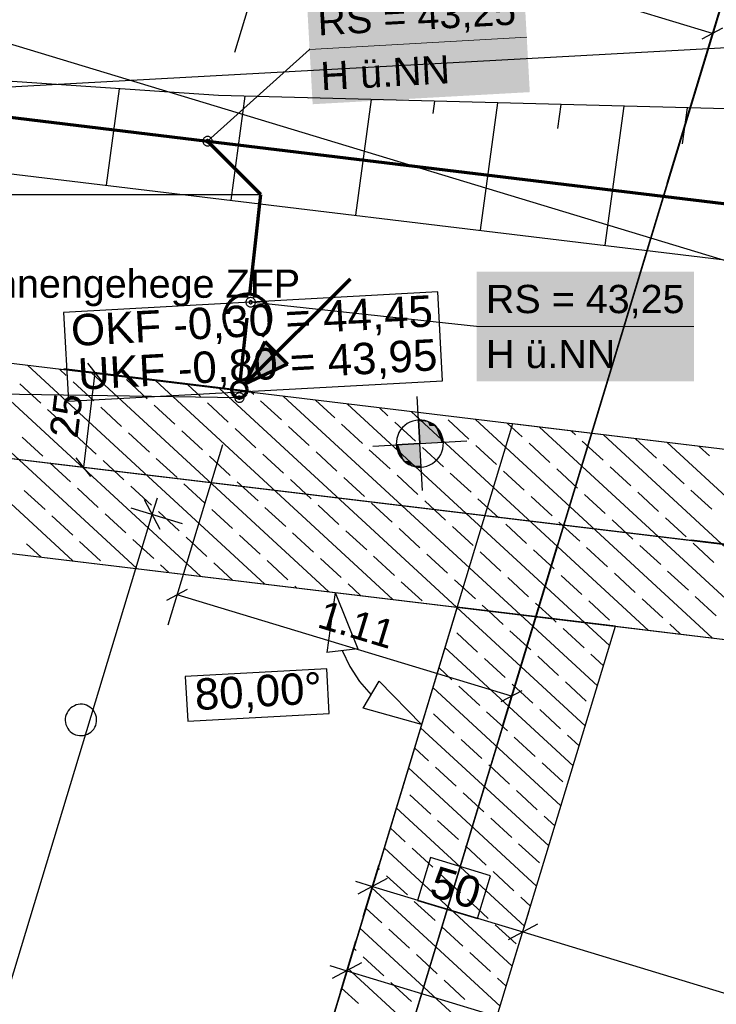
# Model space of a CAD drawing. Extents: x -779 to 790, y -208 to 633.
# Tile 157 of 232: x -9 to 36, y 355 to 418. Entities that reach past the tile are written whole.
import ezdxf
from ezdxf.lldxf.tags import DXFTag

# ---------------------------------------------------------------- set-up
doc = ezdxf.new("R2010")
doc.units = 0
doc.layers.get('0').update_dxf_attribs({"lineweight": 25})
for name, color, linetype, lineweight, true_color in [('01 Höhen im Gebäude - Basis', 7, 'Continuous', 25, 0x848484), ('01 Höhen im Gebäude - Basis-gefuellt', 7, 'Continuous', 35, 0xfefefe), ('01AFU Allgemein Bemaßung-A07F5V4RWF', 7, 'Continuous', 25, 0x848484), ('02 Raster Bemaßung', 7, 'Continuous', 25, 0x848484), ('02 Raster Gebäude-A07F5V4QWF', 7, 'Continuous', 25, 0x848484), ('20 Bodenplatte-A07F5V4PWF', 7, 'Continuous', 25, 0x848484), ('20 Fundament-A07F5V4OWF', 7, 'Continuous', 25, 0x848484), ('20 Magerbeton Bohrungen', 7, 'Continuous', 25, 0x848484), ('30 Baugrubenplanung', 7, 'Continuous', 25, 0x848484), ('S_Mass', 150, 'Continuous', 25, 0x007fff), ('S_Schmutzwasser_Grundleitung', 7, 'Continuous', 70, 0x7f5f00), ('X_Mass', 150, 'Continuous', 25, 0x007fff)]:
    doc.layers.add(name, color=color, linetype=linetype, lineweight=lineweight, true_color=true_color)
for name, color, linetype, lineweight in [('02 Raster Gebäude-A07F5V53WF', 7, 'Continuous', 13), ('X_Allgemein', 7, 'Continuous', 25), ('X_Text', 7, 'Continuous', 25)]:
    doc.layers.add(name, color=color, linetype=linetype, lineweight=lineweight)
doc.styles.get("Standard").update_dxf_attribs({"font": 'arial.ttf'})
tags = doc.linetypes.add('Raster-A07F5V4TWF', pattern=[0.2, 0.1, -0.05, 0, -0.05]).pattern_tags.tags
tags[10:11] = [DXFTag(74, 4), DXFTag(75, 0), DXFTag(340, '0'), DXFTag(46, 1.0), DXFTag(50, 0.0), DXFTag(44, 0.0), DXFTag(45, 0.0)]
tags[8:9] = [DXFTag(74, 4), DXFTag(75, 0), DXFTag(340, '0'), DXFTag(46, 1.0), DXFTag(50, 0.0), DXFTag(44, 0.0), DXFTag(45, 0.0)]
tags[6:7] = [DXFTag(74, 4), DXFTag(75, 0), DXFTag(340, '0'), DXFTag(46, 1.0), DXFTag(50, 0.0), DXFTag(44, 0.0), DXFTag(45, 0.0)]
tags[4:5] = [DXFTag(74, 4), DXFTag(75, 0), DXFTag(340, '0'), DXFTag(46, 1.0), DXFTag(50, 0.0), DXFTag(44, 0.0), DXFTag(45, 0.0)]
tags = doc.linetypes.add('Raster-A07F5V57WF', pattern=[0.2, 0.1, -0.05, 0, -0.05]).pattern_tags.tags
tags[10:11] = [DXFTag(74, 4), DXFTag(75, 0), DXFTag(340, '0'), DXFTag(46, 1.0), DXFTag(50, 0.0), DXFTag(44, 0.0), DXFTag(45, 0.0)]
tags[8:9] = [DXFTag(74, 4), DXFTag(75, 0), DXFTag(340, '0'), DXFTag(46, 1.0), DXFTag(50, 0.0), DXFTag(44, 0.0), DXFTag(45, 0.0)]
tags[6:7] = [DXFTag(74, 4), DXFTag(75, 0), DXFTag(340, '0'), DXFTag(46, 1.0), DXFTag(50, 0.0), DXFTag(44, 0.0), DXFTag(45, 0.0)]
tags[4:5] = [DXFTag(74, 4), DXFTag(75, 0), DXFTag(340, '0'), DXFTag(46, 1.0), DXFTag(50, 0.0), DXFTag(44, 0.0), DXFTag(45, 0.0)]
tags = doc.linetypes.add('Wipeout_Contour-A07F5V4SWF', pattern=[1, 0, -1]).pattern_tags.tags
tags[6:7] = [DXFTag(74, 4), DXFTag(75, 0), DXFTag(340, '0'), DXFTag(46, 1.0), DXFTag(50, 0.0), DXFTag(44, 0.0), DXFTag(45, 0.0)]
tags[4:5] = [DXFTag(74, 4), DXFTag(75, 0), DXFTag(340, '0'), DXFTag(46, 1.0), DXFTag(50, 0.0), DXFTag(44, 0.0), DXFTag(45, 0.0)]

# ---------------------------------------------------------------- blocks, each defined once
blk = doc.blocks.new('Referenz-A07F5V4VWF', base_point=(-401.415, -176.34))
at = {"color": 0, "linetype": 'ByBlock', "lineweight": -2, "ltscale": 12.5}
for p, q in [((4.093, 413.361), (-14.124, 414.581)), ((52.47, 412.094), (4.093, 413.361)), ((67.862, 387.011), (-75.343, 404.261)), ((-144.353, 400.484), (19.29, 380.774)), ((-144.353, 400.484), (134.01, 366.956)), ((17.413, 392.604), (16.833, 392.687)), ((16.833, 392.687), (16.915, 391.189)), ((17.916, 392.306), (17.413, 392.604)), ((22.826, 392.436), (-34.074, 204.444)), ((18.268, 391.838), (17.916, 392.306)), ((136.486, 378.746), (22.826, 392.436)), ((18.413, 391.271), (18.268, 391.838)), ((16.915, 391.189), (15.417, 391.107)), ((15.417, 391.107), (15.562, 390.54)), ((16.915, 391.189), (18.413, 391.271)), ((16.997, 389.691), (16.915, 391.189)), ((15.562, 390.54), (15.914, 390.072)), ((15.914, 390.072), (16.418, 389.774)), ((16.418, 389.774), (16.997, 389.691)), ((19.29, 380.774), (-34.074, 204.444)), ((19.29, 380.774), (-25.616, 232.683)), ((29.372, 379.559), (19.29, 380.774)), ((-24.018, 203.486), (29.372, 379.559))]:
    blk.add_line(p, q, dxfattribs=at)
at = {"layer": '01 Höhen im Gebäude - Basis', "color": 0, "linetype": 'Wipeout_Contour-A07F5V4SWF', "lineweight": -2, "ltscale": 1.625}
for p, q in [((18.055, 400.842), (-5.772, 399.539)), ((18.364, 395.193), (18.055, 400.842)), ((-5.772, 399.539), (-5.463, 393.889)), ((-5.463, 393.889), (18.364, 395.193))]:
    blk.add_line(p, q, dxfattribs=at)
at = {"layer": '01 Höhen im Gebäude - Basis', "color": 0, "lineweight": -2}
for p, q in [((17.079, 388.193), (16.751, 394.185)), ((16.285, 392.55), (16.113, 392.457)), ((16.468, 392.621), (16.285, 392.55)), ((16.659, 392.667), (16.468, 392.621)), ((16.854, 392.688), (16.659, 392.667)), ((17.05, 392.683), (16.854, 392.688)), ((17.244, 392.652), (17.05, 392.683)), ((17.433, 392.597), (17.244, 392.652)), ((17.612, 392.517), (17.433, 392.597)), ((15.689, 392.053), (15.587, 391.886)), ((15.812, 392.206), (15.689, 392.053)), ((15.954, 392.341), (15.812, 392.206)), ((16.113, 392.457), (15.954, 392.341)), ((17.779, 392.415), (17.612, 392.517)), ((17.932, 392.292), (17.779, 392.415)), ((18.067, 392.15), (17.932, 392.292)), ((18.183, 391.991), (18.067, 392.15)), ((18.277, 391.819), (18.183, 391.991)), ((13.919, 391.025), (19.911, 391.353)), ((15.421, 391.324), (15.416, 391.128)), ((15.451, 391.518), (15.421, 391.324)), ((15.507, 391.706), (15.451, 391.518)), ((15.587, 391.886), (15.507, 391.706)), ((18.347, 391.635), (18.277, 391.819)), ((18.393, 391.445), (18.347, 391.635)), ((18.414, 391.25), (18.393, 391.445)), ((15.416, 391.128), (15.437, 390.933)), ((15.437, 390.933), (15.483, 390.742)), ((15.483, 390.742), (15.553, 390.559)), ((18.244, 390.492), (18.323, 390.671)), ((18.323, 390.671), (18.379, 390.86)), ((18.379, 390.86), (18.409, 391.053)), ((18.409, 391.053), (18.414, 391.25)), ((15.553, 390.559), (15.647, 390.387)), ((15.647, 390.387), (15.763, 390.228)), ((15.763, 390.228), (15.898, 390.086)), ((15.898, 390.086), (16.051, 389.963)), ((17.717, 389.921), (17.876, 390.037)), ((17.876, 390.037), (18.018, 390.172)), ((18.018, 390.172), (18.141, 390.325)), ((18.141, 390.325), (18.244, 390.492)), ((16.051, 389.963), (16.218, 389.86)), ((16.218, 389.86), (16.398, 389.781)), ((16.398, 389.781), (16.586, 389.725)), ((16.586, 389.725), (16.78, 389.695)), ((16.78, 389.695), (16.976, 389.69)), ((16.976, 389.69), (17.171, 389.711)), ((17.171, 389.711), (17.362, 389.757)), ((17.362, 389.757), (17.545, 389.827)), ((17.545, 389.827), (17.717, 389.921))]:
    blk.add_line(p, q, dxfattribs=at)
at = {"layer": '01 Höhen im Gebäude - Basis-gefuellt', "color": 0}
for points in [[(16.854, 392.684), (16.833, 392.684), (16.833, 392.687)], [(16.915, 391.189), (16.854, 392.684), (16.833, 392.684)], [(17.469, 391.219), (16.914, 391.219), (16.854, 392.684)], [(17.413, 392.604), (16.888, 392.604), (16.854, 392.684)], [(17.469, 391.219), (17.413, 392.604), (16.888, 392.604)], [(17.959, 391.246), (17.468, 391.246), (17.413, 392.604)], [(17.916, 392.306), (17.533, 392.306), (17.413, 392.604)], [(17.959, 391.246), (17.916, 392.306), (17.533, 392.306)], [(18.291, 391.264), (17.959, 391.264), (17.916, 392.306)], [(18.268, 391.838), (18.085, 391.838), (17.916, 392.306)], [(18.291, 391.264), (18.268, 391.838), (18.085, 391.838)], [(18.413, 391.271), (18.291, 391.271), (18.268, 391.838)], [(15.54, 391.107), (15.417, 391.107), (15.539, 391.114)], [(15.562, 390.54), (15.54, 391.107), (15.417, 391.107)], [(15.872, 391.114), (15.539, 391.114), (15.871, 391.132)], [(15.745, 390.54), (15.562, 390.54), (15.539, 391.114)], [(15.914, 390.072), (15.872, 391.114), (15.539, 391.114)], [(16.363, 391.132), (15.871, 391.132), (16.361, 391.159)], [(16.298, 390.072), (15.914, 390.072), (15.871, 391.132)], [(16.418, 389.774), (16.363, 391.132), (15.871, 391.132)], [(16.916, 391.159), (16.361, 391.159), (16.915, 391.189)], [(16.942, 389.774), (16.418, 389.774), (16.361, 391.159)], [(16.976, 389.694), (16.916, 391.159), (16.361, 391.159)], [(16.915, 391.189), (17.469, 391.219), (16.914, 391.219)], [(16.997, 389.694), (16.976, 389.694), (16.915, 391.189)], [(17.469, 391.219), (17.959, 391.246), (17.468, 391.246)], [(17.959, 391.246), (18.291, 391.264), (17.959, 391.264)], [(18.291, 391.264), (18.413, 391.271), (18.291, 391.271)], [(15.914, 390.072), (15.745, 390.54), (15.562, 390.54)], [(16.418, 389.774), (16.298, 390.072), (15.914, 390.072)], [(16.976, 389.694), (16.942, 389.774), (16.418, 389.774)], [(16.997, 389.691), (16.997, 389.694), (16.976, 389.694)]]:
    blk.add_solid(points, dxfattribs=at)
at = {"layer": '01AFU Allgemein Bemaßung-A07F5V4RWF', "color": 0, "lineweight": -2}
for p, q in [((0.376, 385.725), (-0.625, 387.596)), ((-0.124, 386.661), (0.202, 387.737)), ((1.79, 386.08), (-1.47, 387.069)), ((-53.515, 210.588), (-0.124, 386.661)), ((13.316, 361.075), (14.305, 364.335)), ((12.82, 363.316), (13.897, 362.989)), ((14.832, 363.49), (12.961, 362.489)), ((13.897, 362.989), (23.468, 360.087)), ((22.887, 358.173), (23.876, 361.433)), ((24.403, 360.587), (22.532, 359.587)), ((23.468, 360.087), (78.064, 343.532)), ((11.859, 356.269), (12.847, 359.529)), ((13.203, 358.115), (11.332, 357.115)), ((11.19, 357.941), (12.267, 357.615)), ((12.267, 357.615), (193.19, 302.754))]:
    blk.add_line(p, q, dxfattribs=at)
at = {"layer": '01AFU Allgemein Bemaßung-A07F5V4RWF', "color": 0, "linetype": 'Wipeout_Contour-A07F5V4SWF', "lineweight": -2, "ltscale": 1.625}
for p, q in [((17.595, 364.824), (16.766, 362.09)), ((21.411, 363.667), (17.595, 364.824)), ((20.582, 360.933), (21.411, 363.667)), ((16.766, 362.09), (20.582, 360.933))]:
    blk.add_line(p, q, dxfattribs=at)
at = {"layer": '02 Raster Bemaßung', "color": 0, "lineweight": -2}
for p, q in [((11.528, 381.709), (10.986, 377.883)), ((11.528, 381.709), (12.971, 378.124)), ((12.971, 378.124), (10.986, 377.883)), ((11.979, 378.003), (12.452, 376.983)), ((12.452, 376.983), (13.067, 376.041)), ((13.067, 376.041), (13.811, 375.196)), ((13.3, 374.336), (14.321, 376.057)), ((17.021, 373.292), (14.321, 376.057)), ((17.021, 373.292), (13.3, 374.336))]:
    blk.add_line(p, q, dxfattribs=at)
at = {"layer": '02 Raster Bemaßung', "color": 0, "linetype": 'Wipeout_Contour-A07F5V4SWF', "lineweight": -2, "ltscale": 1.625}
for p, q in [((10.994, 376.848), (1.979, 376.355)), ((1.979, 376.355), (2.135, 373.502)), ((11.15, 373.995), (10.994, 376.848)), ((2.135, 373.502), (11.15, 373.995))]:
    blk.add_line(p, q, dxfattribs=at)
at = {"layer": '02 Raster Gebäude-A07F5V4QWF', "color": 0, "linetype": 'Raster-A07F5V4TWF', "lineweight": -2, "ltscale": 187.5}
for p, q in [((458.124, 274.957), (-306.446, 506.77)), ((-300.403, 425.325), (213.848, 363.383)), ((-23.255, 223.235), (37.443, 423.407)), ((55.232, 417.415), (-184.118, 404.318))]:
    blk.add_line(p, q, dxfattribs=at)
at = {"layer": '20 Bodenplatte-A07F5V4PWF', "color": 0, "lineweight": -2}
for p, q in [((22.826, 392.436), (-34.074, 204.444)), ((136.486, 378.746), (22.826, 392.436))]:
    blk.add_line(p, q, dxfattribs=at)
at = {"layer": '20 Fundament-A07F5V4OWF', "color": 0, "lineweight": -2}
for p, q in [((131.79, 379.311), (-75.343, 404.261)), ((-144.353, 400.484), (19.29, 380.774)), ((-5.19, 383.722), (-20.268, 397.627)), ((-1.117, 383.232), (-16.196, 397.136)), ((2.956, 382.741), (-12.123, 396.646)), ((7.029, 382.25), (-8.05, 396.155)), ((-5.604, 395.532), (-6.014, 395.91)), ((-3.84, 393.905), (-5.163, 395.126)), ((11.102, 381.76), (-3.977, 395.664)), ((-0.448, 394.043), (-1.772, 395.263)), ((15.174, 381.269), (0.096, 395.174)), ((-7.232, 393.768), (-8.555, 394.988)), ((2.944, 394.18), (2.132, 394.929)), ((19.247, 380.779), (4.168, 394.683)), ((6.335, 394.318), (6.205, 394.438)), ((8.1, 392.69), (6.777, 393.911)), ((23.32, 380.288), (8.241, 394.193)), ((11.492, 392.828), (10.278, 393.947)), ((-5.467, 392.141), (-6.79, 393.361)), ((-2.075, 392.278), (-3.399, 393.498)), ((1.317, 392.416), (-0.007, 393.636)), ((4.708, 392.553), (3.385, 393.773)), ((27.393, 379.798), (12.314, 393.702)), ((14.884, 392.965), (14.35, 393.457)), ((31.465, 379.307), (16.387, 393.212)), ((16.648, 391.338), (15.325, 392.558)), ((20.04, 391.475), (18.717, 392.696)), ((35.538, 378.817), (20.459, 392.721)), ((3.081, 390.788), (1.758, 392.009)), ((6.473, 390.926), (5.149, 392.146)), ((9.865, 391.063), (8.541, 392.284)), ((13.256, 391.201), (11.933, 392.421)), ((23.432, 391.613), (22.496, 392.476)), ((39.611, 378.326), (24.532, 392.231)), ((26.824, 391.75), (26.569, 391.985)), ((-7.094, 390.376), (-8.418, 391.596)), ((-3.702, 390.513), (-5.026, 391.734)), ((-0.311, 390.651), (-1.634, 391.871)), ((28.588, 390.123), (27.265, 391.343)), ((43.684, 377.835), (28.605, 391.74)), ((31.98, 390.26), (30.656, 391.481)), ((15.021, 389.573), (13.698, 390.794)), ((18.413, 389.711), (17.089, 390.931)), ((21.805, 389.848), (20.481, 391.069)), ((25.196, 389.986), (23.873, 391.206)), ((47.757, 377.345), (32.678, 391.249)), ((35.372, 390.398), (34.714, 391.004)), ((-1.938, 388.886), (-3.261, 390.107)), ((1.454, 389.024), (0.13, 390.244)), ((4.846, 389.161), (3.522, 390.382)), ((8.237, 389.299), (6.914, 390.519)), ((11.629, 389.436), (10.306, 390.656)), ((-5.33, 388.749), (-6.653, 389.969)), ((23.569, 388.221), (22.246, 389.441)), ((26.961, 388.358), (25.637, 389.579)), ((30.353, 388.496), (29.029, 389.716)), ((33.744, 388.633), (32.421, 389.854)), ((10.002, 387.671), (8.679, 388.892)), ((13.394, 387.809), (12.07, 389.029)), ((16.786, 387.946), (15.462, 389.167)), ((20.177, 388.084), (18.854, 389.304)), ((-6.957, 386.984), (-8.28, 388.205)), ((-3.565, 387.122), (-4.888, 388.342)), ((-0.173, 387.259), (-1.497, 388.48)), ((3.219, 387.397), (1.895, 388.617)), ((6.61, 387.534), (5.287, 388.754)), ((35.509, 387.006), (34.186, 388.226)), ((18.55, 386.319), (17.227, 387.539)), ((21.942, 386.456), (20.619, 387.677)), ((25.334, 386.594), (24.01, 387.814)), ((28.726, 386.731), (27.402, 387.952)), ((32.117, 386.869), (30.794, 388.089)), ((4.983, 385.769), (3.66, 386.99)), ((8.375, 385.907), (7.051, 387.127)), ((11.767, 386.044), (10.443, 387.265)), ((15.158, 386.182), (13.835, 387.402)), ((-5.192, 385.357), (-6.516, 386.578)), ((-1.8, 385.495), (-3.124, 386.715)), ((1.591, 385.632), (0.268, 386.852)), ((30.49, 385.104), (29.167, 386.324)), ((33.882, 385.242), (32.558, 386.462)), ((16.923, 384.554), (15.6, 385.775)), ((20.315, 384.692), (18.991, 385.912)), ((23.707, 384.829), (22.383, 386.05)), ((27.098, 384.967), (25.775, 386.187)), ((-0.036, 383.867), (-1.359, 385.088)), ((3.356, 384.005), (2.033, 385.225)), ((6.748, 384.142), (5.424, 385.363)), ((10.139, 384.28), (8.816, 385.5)), ((13.531, 384.417), (12.208, 385.637)), ((-7.226, 383.967), (-8.143, 384.813)), ((-3.428, 383.73), (-4.751, 384.95)), ((25.471, 383.202), (24.148, 384.422)), ((28.863, 383.339), (27.539, 384.56)), ((32.255, 383.477), (30.931, 384.697)), ((35.646, 383.614), (34.323, 384.835)), ((11.904, 382.652), (10.581, 383.873)), ((15.296, 382.79), (13.972, 384.01)), ((18.688, 382.927), (17.364, 384.148)), ((22.079, 383.065), (20.756, 384.285)), ((0.92, 382.986), (0.405, 383.461)), ((4.992, 382.496), (3.797, 383.598)), ((8.512, 382.515), (7.189, 383.735)), ((20.452, 381.3), (19.129, 382.52)), ((23.844, 381.437), (22.521, 382.658)), ((27.236, 381.575), (25.912, 382.795)), ((30.628, 381.712), (29.304, 382.933)), ((34.019, 381.85), (32.696, 383.07)), ((9.065, 382.005), (8.953, 382.108)), ((13.138, 381.515), (12.345, 382.246)), ((17.06, 381.163), (15.737, 382.383)), ((32.392, 380.085), (31.069, 381.306)), ((35.784, 380.223), (34.46, 381.443)), ((19.29, 380.774), (-34.101, 204.701)), ((27.449, 373.216), (19.281, 380.747)), ((21.284, 380.534), (20.893, 380.893)), ((25.356, 380.043), (24.285, 381.031)), ((29, 379.948), (27.677, 381.168)), ((22.217, 379.673), (21.284, 380.534)), ((28.222, 375.767), (23.32, 380.288)), ((25.609, 379.81), (25.356, 380.043)), ((13.268, 326.45), (29.372, 379.559)), ((27.373, 378.183), (26.05, 379.404)), ((28.996, 378.319), (27.393, 379.798)), ((29.372, 379.559), (86.887, 372.632)), ((33.502, 379.062), (32.833, 379.678)), ((20.59, 377.908), (19.266, 379.129)), ((23.981, 378.046), (22.658, 379.266)), ((26.675, 370.664), (18.508, 378.196)), ((22.354, 376.281), (21.031, 377.502)), ((25.746, 376.419), (24.423, 377.639)), ((28.609, 377.043), (27.814, 377.776)), ((18.962, 376.144), (18.121, 376.92)), ((25.901, 368.113), (17.734, 375.644)), ((20.727, 374.517), (19.404, 375.737)), ((24.119, 374.654), (22.795, 375.874)), ((27.511, 374.791), (26.187, 376.012)), ((19.1, 372.752), (17.776, 373.972)), ((22.492, 372.889), (21.168, 374.11)), ((25.883, 373.027), (24.56, 374.247)), ((25.128, 365.561), (16.96, 373.092)), ((24.256, 371.262), (22.933, 372.483)), ((27.062, 371.94), (26.325, 372.62)), ((20.864, 371.125), (19.541, 372.345)), ((17.473, 370.987), (16.573, 371.817)), ((22.629, 369.498), (21.306, 370.718)), ((26.021, 369.635), (24.697, 370.855)), ((24.354, 363.009), (16.187, 370.541)), ((19.237, 369.36), (17.914, 370.581)), ((15.846, 369.223), (15.8, 369.265)), ((17.61, 367.596), (16.287, 368.816)), ((21.002, 367.733), (19.678, 368.953)), ((24.394, 367.87), (23.07, 369.091)), ((23.58, 360.458), (15.413, 367.989)), ((25.514, 366.837), (24.835, 367.464)), ((19.375, 365.968), (18.051, 367.189)), ((22.766, 366.106), (21.443, 367.326)), ((15.983, 365.831), (15.026, 366.713)), ((24.531, 364.479), (23.208, 365.699)), ((22.806, 357.906), (14.639, 365.438)), ((17.748, 364.204), (16.424, 365.424)), ((21.139, 364.341), (19.816, 365.562)), ((14.356, 364.066), (14.252, 364.162)), ((19.512, 362.577), (18.189, 363.797)), ((22.904, 362.714), (21.58, 363.934)), ((16.12, 362.439), (14.797, 363.66)), ((22.033, 355.355), (13.865, 362.886)), ((17.885, 360.812), (16.561, 362.032)), ((21.277, 360.949), (19.953, 362.17)), ((23.967, 361.734), (23.345, 362.307)), ((14.493, 360.675), (13.479, 361.61)), ((21.259, 352.803), (13.092, 360.334)), ((16.258, 359.047), (14.934, 360.268)), ((19.65, 359.185), (18.326, 360.405)), ((23.041, 359.322), (21.718, 360.543)), ((12.866, 358.91), (12.705, 359.059)), ((21.414, 357.558), (20.091, 358.778)), ((14.631, 357.283), (13.307, 358.503)), ((18.022, 357.42), (16.699, 358.641)), ((20.485, 350.252), (12.318, 357.783)), ((16.395, 355.656), (15.072, 356.876)), ((19.787, 355.793), (18.463, 357.013)), ((22.42, 356.631), (21.855, 357.151)), ((13.003, 355.518), (11.931, 356.507))]:
    blk.add_line(p, q, dxfattribs=at)
at = {"layer": '20 Magerbeton Bohrungen', "color": 0, "lineweight": -2}
for p, q in [((-5.203, 374.431), (-5.309, 374.354)), ((-5.088, 374.494), (-5.203, 374.431)), ((-4.966, 374.541), (-5.088, 374.494)), ((-4.839, 374.571), (-4.966, 374.541)), ((-4.709, 374.585), (-4.839, 374.571)), ((-4.578, 374.582), (-4.709, 374.585)), ((-4.449, 374.562), (-4.578, 374.582)), ((-4.323, 374.525), (-4.449, 374.562)), ((-4.204, 374.471), (-4.323, 374.525)), ((-4.092, 374.403), (-4.204, 374.471)), ((-3.99, 374.321), (-4.092, 374.403)), ((-5.644, 373.805), (-5.664, 373.676)), ((-5.607, 373.931), (-5.644, 373.805)), ((-5.554, 374.05), (-5.607, 373.931)), ((-5.486, 374.162), (-5.554, 374.05)), ((-5.403, 374.264), (-5.486, 374.162)), ((-5.309, 374.354), (-5.403, 374.264)), ((-3.9, 374.226), (-3.99, 374.321)), ((-3.823, 374.121), (-3.9, 374.226)), ((-3.76, 374.006), (-3.823, 374.121)), ((-3.713, 373.884), (-3.76, 374.006)), ((-3.683, 373.756), (-3.713, 373.884)), ((-3.669, 373.626), (-3.683, 373.756)), ((-5.664, 373.676), (-5.668, 373.545)), ((-5.668, 373.545), (-5.654, 373.415)), ((-5.654, 373.415), (-5.623, 373.288)), ((-5.623, 373.288), (-5.576, 373.166)), ((-5.576, 373.166), (-5.513, 373.051)), ((-3.851, 373.01), (-3.783, 373.121)), ((-3.783, 373.121), (-3.73, 373.241)), ((-3.73, 373.241), (-3.692, 373.366)), ((-3.692, 373.366), (-3.672, 373.496)), ((-3.672, 373.496), (-3.669, 373.626)), ((-5.513, 373.051), (-5.436, 372.945)), ((-5.436, 372.945), (-5.346, 372.851)), ((-5.346, 372.851), (-5.244, 372.768)), ((-5.244, 372.768), (-5.133, 372.7)), ((-5.133, 372.7), (-5.013, 372.647)), ((-5.013, 372.647), (-4.888, 372.61)), ((-4.888, 372.61), (-4.759, 372.59)), ((-4.759, 372.59), (-4.628, 372.586)), ((-4.628, 372.586), (-4.498, 372.6)), ((-4.498, 372.6), (-4.37, 372.631)), ((-4.37, 372.631), (-4.248, 372.678)), ((-4.248, 372.678), (-4.134, 372.741)), ((-4.134, 372.741), (-4.028, 372.818)), ((-4.028, 372.818), (-3.933, 372.908)), ((-3.933, 372.908), (-3.851, 373.01))]:
    blk.add_line(p, q, dxfattribs=at)
at = {"layer": '30 Baugrubenplanung', "color": 0, "lineweight": -2}
for p, q in [((-143.568, 424.566), (138.963, 390.536)), ((-143.568, 424.566), (138.963, 390.536)), ((4.093, 413.361), (-14.124, 414.581)), ((4.093, 413.361), (-14.124, 414.581)), ((-2.234, 413.785), (-3.068, 407.643)), ((52.47, 412.094), (4.093, 413.361)), ((52.47, 412.094), (4.093, 413.361)), ((5.777, 413.317), (4.876, 406.687)), ((9.799, 413.211), (9.792, 413.157)), ((13.822, 413.106), (12.819, 405.73)), ((17.844, 413.001), (17.735, 412.2)), ((21.867, 412.895), (20.763, 404.773)), ((25.889, 412.79), (25.679, 411.243)), ((29.912, 412.685), (28.707, 403.816)), ((33.934, 412.58), (33.623, 410.287))]:
    blk.add_line(p, q, dxfattribs=at)
at = {"layer": '01 Höhen im Gebäude - Basis', "color": 0, "linetype": 'ByBlock', "lineweight": -2, "ltscale": 0.21125, "char_height": 2.00026, "attachment_point": 1, "rotation": 3.13197}
for s, insert in [('{\\fArial;OKF -0,30 = 44,45}', (-5.355, 399.39)), ('{\\fArial;UKF -0,80 = 43,95}', (-4.909, 396.609))]:
    blk.add_mtext(s, dxfattribs=dict(at, insert=insert))
at = {"layer": '01AFU Allgemein Bemaßung-A07F5V4RWF', "color": 0, "linetype": 'ByBlock', "lineweight": -2, "ltscale": 1.625, "insert": (18.011, 364.319), "char_height": 2.00026, "attachment_point": 1, "rotation": 343.13117}
blk.add_mtext('{\\fArial;50}', dxfattribs=at)
at = {"layer": '02 Raster Bemaßung', "color": 0, "linetype": 'ByBlock', "lineweight": -2, "ltscale": 1.625, "insert": (2.528, 376.206), "char_height": 2.00026, "attachment_point": 1, "rotation": 3.13197}
blk.add_mtext('{\\fArial;80,00°}', dxfattribs=at)
blk = doc.blocks.new('Polylinie-A07F5V4XWF', base_point=(-290.566, 305.478))
at = {"color": 0, "linetype": 'ByBlock', "lineweight": -2, "ltscale": 0.25}
for points in [[(163.213, 390.253), (-97.765, 534.44), (-100.265, 534.44)], [(165.713, 390.253), (163.213, 390.253), (-97.765, 534.44)]]:
    blk.add_solid(points, dxfattribs=at)
blk = doc.blocks.new('Referenz-A07F5V59WF', base_point=(-759.499, -206.186))
at = {"layer": '02 Raster Gebäude-A07F5V53WF', "color": 0, "linetype": 'Raster-A07F5V57WF', "ltscale": 117.000008}
for p, q in [((458.011, 274.994), (-306.417, 506.754)), ((-300.374, 425.324), (213.781, 363.401)), ((-23.276, 223.277), (37.408, 423.411)), ((55.194, 417.42), (-295.933, 398.203))]:
    blk.add_line(p, q, dxfattribs=at)
blk = doc.blocks.new('Maß-A07F5V77WF', base_point=(-6.678, 388.494))
at = {"color": 0, "linetype": 'ByBlock', "lineweight": -2, "ltscale": 0.25}
for p, q in [((-3.312, 395.133), (-4.238, 396.312)), ((-5.761, 395.962), (6.153, 394.527)), ((-3.775, 395.723), (-4.501, 389.69)), ((-4.038, 389.1), (-4.965, 390.28)), ((-6.487, 389.929), (5.427, 388.494))]:
    blk.add_line(p, q, dxfattribs=at)
at = {"color": 0, "linetype": 'ByBlock', "lineweight": -2, "ltscale": 0.25, "insert": (-6.678, 391.689), "char_height": 1.8, "attachment_point": 1, "rotation": 83.13254}
blk.add_mtext('{\\fArial;25}', dxfattribs=at)
blk = doc.blocks.new('Maß-A07F5V79WF', base_point=(0.805, 373.194))
at = {"color": 0, "linetype": 'ByBlock', "lineweight": -2, "ltscale": 0.25}
for p, q in [((0.886, 379.651), (4.368, 391.135)), ((22.181, 373.194), (25.663, 384.678)), ((0.805, 381.212), (2.128, 381.919)), ((22.762, 375.108), (1.466, 381.565)), ((22.1, 374.754), (23.423, 375.462))]:
    blk.add_line(p, q, dxfattribs=at)
at = {"color": 0, "linetype": 'ByBlock', "lineweight": -2, "ltscale": 0.25, "insert": (10.821, 381.237), "char_height": 1.8, "attachment_point": 1, "rotation": 343.13189}
blk.add_mtext('{\\fArial;1.11}', dxfattribs=at)
blk = doc.blocks.new('Maß-A07F5V7BWF', base_point=(34.219, 383.241))
at = {"color": 0, "linetype": 'ByBlock', "lineweight": -2, "ltscale": 0.25}
for p, q in [((48.707, 404.97), (36.793, 406.405)), ((46.259, 405.799), (47.185, 404.619)), ((44.147, 383.831), (46.722, 405.209)), ((46.133, 383.592), (34.219, 385.027)), ((43.684, 384.421), (44.61, 383.241))]:
    blk.add_line(p, q, dxfattribs=at)
at = {"color": 0, "linetype": 'ByBlock', "lineweight": -2, "ltscale": 0.25, "insert": (43.194, 396.526), "char_height": 1.8, "attachment_point": 1, "rotation": 83.13254}
blk.add_mtext('{\\fArial;1.08}', dxfattribs=at)
blk = doc.blocks.new('Maß-A07F5VAJWF', base_point=(5.108, 407.741))
at = {"color": 0, "linetype": 'ByBlock', "lineweight": -2, "ltscale": 0.25}
for p, q in [((8.59, 427.578), (5.108, 416.094)), ((7.348, 425.31), (8.671, 426.018)), ((35.558, 417.311), (8.009, 425.664)), ((36.138, 419.225), (32.656, 407.741)), ((34.897, 416.957), (36.219, 417.664))]:
    blk.add_line(p, q, dxfattribs=at)
at = {"color": 0, "linetype": 'ByBlock', "lineweight": -2, "ltscale": 0.25, "insert": (20.328, 424.437), "char_height": 1.8, "attachment_point": 1, "rotation": 343.13189}
blk.add_mtext('{\\fArial;1.44}', dxfattribs=at)
blk = doc.blocks.new('Maß-A07F5VG9WF', base_point=(-19.858, 318.45))
at = {"color": 0, "linetype": 'ByBlock', "lineweight": -2, "ltscale": 0.25}
blk.add_line((-11.353, 390.508), (0.561, 389.073), dxfattribs=at)

msp = doc.modelspace()

# ---------------------------------------------------------------- linework, layer by layer
at = {"layer": 'S_Mass', "lineweight": 18}
for p, q in [((9.896, 416.295), (23.726, 417.063)), ((20.525, 398.644), (34.374, 398.644))]:
    msp.add_line(p, q, dxfattribs=at)
at = {"layer": 'S_Mass'}
for p, q in [((9.896, 416.295), (3.395, 410.447)), ((9.887, 416.299), (9.886, 416.298)), ((9.886, 416.298), (9.886, 416.297)), ((9.886, 416.297), (9.886, 416.296)), ((9.886, 416.296), (9.886, 416.294)), ((9.886, 416.294), (9.886, 416.293)), ((9.886, 416.293), (9.886, 416.292)), ((9.886, 416.292), (9.887, 416.29)), ((9.888, 416.301), (9.887, 416.3)), ((9.887, 416.3), (9.887, 416.299)), ((9.887, 416.29), (9.887, 416.289)), ((9.887, 416.289), (9.888, 416.288)), ((9.889, 416.302), (9.888, 416.301)), ((9.888, 416.288), (9.889, 416.287)), ((9.89, 416.303), (9.889, 416.302)), ((9.889, 416.287), (9.89, 416.287)), ((9.891, 416.304), (9.89, 416.303)), ((9.89, 416.287), (9.891, 416.286)), ((9.892, 416.304), (9.891, 416.304)), ((9.891, 416.286), (9.892, 416.285)), ((9.894, 416.305), (9.892, 416.304)), ((9.892, 416.285), (9.894, 416.285)), ((9.895, 416.305), (9.894, 416.305)), ((9.894, 416.285), (9.895, 416.285)), ((9.896, 416.305), (9.895, 416.305)), ((9.895, 416.285), (9.896, 416.285)), ((9.898, 416.305), (9.896, 416.305)), ((9.896, 416.285), (9.897, 416.285)), ((9.897, 416.285), (9.899, 416.285)), ((9.899, 416.304), (9.898, 416.305)), ((9.9, 416.304), (9.899, 416.304)), ((9.899, 416.285), (9.9, 416.286)), ((9.901, 416.303), (9.9, 416.304)), ((9.9, 416.286), (9.901, 416.286)), ((9.902, 416.302), (9.901, 416.303)), ((9.901, 416.286), (9.902, 416.287)), ((9.903, 416.301), (9.902, 416.302)), ((9.902, 416.287), (9.903, 416.288)), ((9.904, 416.3), (9.903, 416.301)), ((9.903, 416.288), (9.904, 416.289)), ((9.905, 416.299), (9.904, 416.3)), ((9.904, 416.289), (9.905, 416.29)), ((9.905, 416.298), (9.905, 416.299)), ((9.905, 416.297), (9.905, 416.298)), ((9.906, 416.295), (9.905, 416.297)), ((9.905, 416.293), (9.906, 416.294)), ((9.905, 416.291), (9.905, 416.293)), ((9.905, 416.29), (9.905, 416.291)), ((9.906, 416.294), (9.906, 416.295)), ((3.281, 410.724), (3.245, 410.707)), ((3.318, 410.737), (3.281, 410.724)), ((3.356, 410.745), (3.318, 410.737)), ((3.395, 410.747), (3.356, 410.745)), ((3.435, 410.745), (3.395, 410.747)), ((3.473, 410.737), (3.435, 410.745)), ((3.51, 410.724), (3.473, 410.737)), ((3.545, 410.707), (3.51, 410.724)), ((3.098, 410.486), (3.095, 410.447)), ((3.095, 410.447), (3.098, 410.408)), ((3.106, 410.525), (3.098, 410.486)), ((3.098, 410.408), (3.106, 410.37)), ((3.118, 410.562), (3.106, 410.525)), ((3.106, 410.37), (3.118, 410.332)), ((3.136, 410.597), (3.118, 410.562)), ((3.118, 410.332), (3.136, 410.297)), ((3.157, 410.63), (3.136, 410.597)), ((3.136, 410.297), (3.157, 410.265)), ((3.183, 410.659), (3.157, 410.63)), ((3.157, 410.265), (3.183, 410.235)), ((3.213, 410.685), (3.183, 410.659)), ((3.183, 410.235), (3.213, 410.209)), ((3.245, 410.707), (3.213, 410.685)), ((3.213, 410.209), (3.245, 410.187)), ((3.245, 410.187), (3.281, 410.17)), ((3.281, 410.17), (3.318, 410.157)), ((3.296, 410.46), (3.295, 410.447)), ((3.295, 410.447), (3.296, 410.434)), ((3.299, 410.473), (3.296, 410.46)), ((3.296, 410.434), (3.299, 410.421)), ((3.303, 410.486), (3.299, 410.473)), ((3.299, 410.421), (3.303, 410.409)), ((3.309, 410.497), (3.303, 410.486)), ((3.303, 410.409), (3.309, 410.397)), ((3.316, 410.508), (3.309, 410.497)), ((3.309, 410.397), (3.316, 410.386)), ((3.325, 410.518), (3.316, 410.508)), ((3.316, 410.386), (3.325, 410.377)), ((3.318, 410.157), (3.356, 410.15)), ((3.334, 410.527), (3.325, 410.518)), ((3.325, 410.377), (3.334, 410.368)), ((3.345, 410.534), (3.334, 410.527)), ((3.334, 410.368), (3.345, 410.361)), ((3.357, 410.54), (3.345, 410.534)), ((3.345, 410.361), (3.357, 410.355)), ((3.356, 410.15), (3.395, 410.147)), ((3.369, 410.544), (3.357, 410.54)), ((3.357, 410.355), (3.369, 410.351)), ((3.382, 410.546), (3.369, 410.544)), ((3.369, 410.351), (3.382, 410.348)), ((3.395, 410.547), (3.382, 410.546)), ((3.382, 410.348), (3.395, 410.347)), ((3.408, 410.546), (3.395, 410.547)), ((3.395, 410.347), (3.408, 410.348)), ((3.395, 410.147), (3.435, 410.15)), ((3.421, 410.544), (3.408, 410.546)), ((3.408, 410.348), (3.421, 410.351)), ((3.434, 410.54), (3.421, 410.544)), ((3.421, 410.351), (3.434, 410.355)), ((3.445, 410.534), (3.434, 410.54)), ((3.434, 410.355), (3.445, 410.361)), ((3.435, 410.15), (3.473, 410.157)), ((3.456, 410.527), (3.445, 410.534)), ((3.445, 410.361), (3.456, 410.368)), ((3.466, 410.518), (3.456, 410.527)), ((3.456, 410.368), (3.466, 410.377)), ((3.475, 410.508), (3.466, 410.518)), ((3.466, 410.377), (3.475, 410.386)), ((3.473, 410.157), (3.51, 410.17)), ((3.482, 410.497), (3.475, 410.508)), ((3.475, 410.386), (3.482, 410.397)), ((3.488, 410.486), (3.482, 410.497)), ((3.482, 410.397), (3.488, 410.409)), ((3.492, 410.473), (3.488, 410.486)), ((3.488, 410.409), (3.492, 410.421)), ((3.495, 410.46), (3.492, 410.473)), ((3.492, 410.421), (3.495, 410.434)), ((3.495, 410.447), (3.495, 410.46)), ((3.495, 410.434), (3.495, 410.447)), ((3.51, 410.17), (3.545, 410.187)), ((3.578, 410.685), (3.545, 410.707)), ((3.545, 410.187), (3.578, 410.209)), ((3.608, 410.659), (3.578, 410.685)), ((3.578, 410.209), (3.608, 410.235)), ((3.633, 410.63), (3.608, 410.659)), ((3.608, 410.235), (3.633, 410.265)), ((3.655, 410.597), (3.633, 410.63)), ((3.633, 410.265), (3.655, 410.297)), ((3.673, 410.562), (3.655, 410.597)), ((3.655, 410.297), (3.673, 410.332)), ((3.685, 410.525), (3.673, 410.562)), ((3.673, 410.332), (3.685, 410.37)), ((3.693, 410.486), (3.685, 410.525)), ((3.685, 410.37), (3.693, 410.408)), ((3.695, 410.447), (3.693, 410.486)), ((3.693, 410.408), (3.695, 410.447)), ((5.844, 400.23), (5.841, 400.19)), ((5.841, 400.19), (5.844, 400.151)), ((5.852, 400.268), (5.844, 400.23)), ((5.844, 400.151), (5.852, 400.113)), ((5.864, 400.305), (5.852, 400.268)), ((5.852, 400.113), (5.864, 400.076)), ((5.882, 400.34), (5.864, 400.305)), ((5.864, 400.076), (5.882, 400.04)), ((5.903, 400.373), (5.882, 400.34)), ((5.929, 400.403), (5.903, 400.373)), ((5.959, 400.429), (5.929, 400.403)), ((5.991, 400.45), (5.959, 400.429)), ((6.027, 400.468), (5.991, 400.45)), ((6.064, 400.48), (6.027, 400.468)), ((6.042, 400.204), (6.041, 400.19)), ((6.041, 400.19), (6.042, 400.177)), ((6.045, 400.216), (6.042, 400.204)), ((6.042, 400.177), (6.045, 400.165)), ((6.049, 400.229), (6.045, 400.216)), ((6.045, 400.165), (6.049, 400.152)), ((6.055, 400.24), (6.049, 400.229)), ((6.049, 400.152), (6.055, 400.14)), ((6.062, 400.251), (6.055, 400.24)), ((6.055, 400.14), (6.062, 400.13)), ((6.071, 400.261), (6.062, 400.251)), ((6.062, 400.13), (6.071, 400.12)), ((6.102, 400.488), (6.064, 400.48)), ((6.08, 400.27), (6.071, 400.261)), ((6.071, 400.12), (6.08, 400.111)), ((6.091, 400.277), (6.08, 400.27)), ((6.08, 400.111), (6.091, 400.104)), ((6.103, 400.283), (6.091, 400.277)), ((6.091, 400.104), (6.103, 400.098)), ((6.141, 400.49), (6.102, 400.488)), ((6.115, 400.287), (6.103, 400.283)), ((6.103, 400.098), (6.115, 400.094)), ((6.128, 400.29), (6.115, 400.287)), ((6.115, 400.094), (6.128, 400.091)), ((6.141, 400.29), (6.128, 400.29)), ((6.128, 400.091), (6.141, 400.09)), ((6.181, 400.488), (6.141, 400.49)), ((6.154, 400.29), (6.141, 400.29)), ((20.525, 398.644), (6.141, 400.19)), ((6.141, 400.09), (6.154, 400.091)), ((6.167, 400.287), (6.154, 400.29)), ((6.154, 400.091), (6.167, 400.094)), ((6.18, 400.283), (6.167, 400.287)), ((6.167, 400.094), (6.18, 400.098)), ((6.191, 400.277), (6.18, 400.283)), ((6.18, 400.098), (6.191, 400.104)), ((6.219, 400.48), (6.181, 400.488)), ((6.202, 400.27), (6.191, 400.277)), ((6.191, 400.104), (6.202, 400.111)), ((6.212, 400.261), (6.202, 400.27)), ((6.202, 400.111), (6.212, 400.12)), ((6.221, 400.251), (6.212, 400.261)), ((6.212, 400.12), (6.221, 400.13)), ((6.256, 400.468), (6.219, 400.48)), ((6.228, 400.24), (6.221, 400.251)), ((6.221, 400.13), (6.228, 400.14)), ((6.234, 400.229), (6.228, 400.24)), ((6.228, 400.14), (6.234, 400.152)), ((6.238, 400.216), (6.234, 400.229)), ((6.234, 400.152), (6.238, 400.165)), ((6.241, 400.204), (6.238, 400.216)), ((6.238, 400.165), (6.241, 400.177)), ((6.241, 400.19), (6.241, 400.204)), ((6.241, 400.177), (6.241, 400.19)), ((6.291, 400.45), (6.256, 400.468)), ((6.324, 400.429), (6.291, 400.45)), ((6.353, 400.403), (6.324, 400.429)), ((6.379, 400.373), (6.353, 400.403)), ((6.401, 400.34), (6.379, 400.373)), ((6.419, 400.305), (6.401, 400.34)), ((6.401, 400.04), (6.419, 400.076)), ((6.431, 400.268), (6.419, 400.305)), ((6.419, 400.076), (6.431, 400.113)), ((6.439, 400.23), (6.431, 400.268)), ((6.431, 400.113), (6.439, 400.151)), ((6.441, 400.19), (6.439, 400.23)), ((6.439, 400.151), (6.441, 400.19)), ((5.882, 400.04), (5.903, 400.008)), ((5.903, 400.008), (5.929, 399.978)), ((5.929, 399.978), (5.959, 399.952)), ((5.959, 399.952), (5.991, 399.931)), ((5.991, 399.931), (6.027, 399.913)), ((6.027, 399.913), (6.064, 399.901)), ((6.064, 399.901), (6.102, 399.893)), ((6.102, 399.893), (6.141, 399.89)), ((6.141, 399.89), (6.181, 399.893)), ((6.181, 399.893), (6.219, 399.901)), ((6.219, 399.901), (6.256, 399.913)), ((6.256, 399.913), (6.291, 399.931)), ((6.291, 399.931), (6.324, 399.952)), ((6.324, 399.952), (6.353, 399.978)), ((6.353, 399.978), (6.379, 400.008)), ((6.379, 400.008), (6.401, 400.04)), ((20.516, 398.647), (20.515, 398.645)), ((20.515, 398.645), (20.515, 398.644)), ((20.515, 398.644), (20.515, 398.643)), ((20.515, 398.643), (20.516, 398.641)), ((20.517, 398.649), (20.516, 398.648)), ((20.516, 398.648), (20.516, 398.647)), ((20.516, 398.641), (20.516, 398.64)), ((20.516, 398.64), (20.517, 398.639)), ((20.518, 398.651), (20.517, 398.65)), ((20.517, 398.65), (20.517, 398.649)), ((20.517, 398.639), (20.517, 398.638)), ((20.517, 398.638), (20.518, 398.637)), ((20.519, 398.652), (20.518, 398.651)), ((20.518, 398.637), (20.519, 398.636)), ((20.52, 398.653), (20.519, 398.652)), ((20.519, 398.636), (20.52, 398.635)), ((20.522, 398.653), (20.52, 398.653)), ((20.52, 398.635), (20.522, 398.635)), ((20.523, 398.654), (20.522, 398.653)), ((20.522, 398.635), (20.523, 398.634)), ((20.524, 398.654), (20.523, 398.654)), ((20.523, 398.634), (20.524, 398.634)), ((20.525, 398.654), (20.524, 398.654)), ((20.524, 398.634), (20.525, 398.634)), ((20.527, 398.654), (20.525, 398.654)), ((20.525, 398.634), (20.527, 398.634)), ((20.528, 398.654), (20.527, 398.654)), ((20.527, 398.634), (20.528, 398.634)), ((20.529, 398.653), (20.528, 398.654)), ((20.528, 398.634), (20.529, 398.635)), ((20.53, 398.653), (20.529, 398.653)), ((20.529, 398.635), (20.53, 398.635)), ((20.531, 398.652), (20.53, 398.653)), ((20.53, 398.635), (20.531, 398.636)), ((20.532, 398.651), (20.531, 398.652)), ((20.531, 398.636), (20.532, 398.637)), ((20.533, 398.65), (20.532, 398.651)), ((20.532, 398.637), (20.533, 398.638)), ((20.534, 398.649), (20.533, 398.65)), ((20.533, 398.638), (20.534, 398.639)), ((20.535, 398.648), (20.534, 398.649)), ((20.534, 398.639), (20.535, 398.64)), ((20.535, 398.647), (20.535, 398.648)), ((20.535, 398.645), (20.535, 398.647)), ((20.535, 398.644), (20.535, 398.645)), ((20.535, 398.643), (20.535, 398.644)), ((20.535, 398.641), (20.535, 398.643)), ((20.535, 398.64), (20.535, 398.641)), ((-16.134, 394.464), (5.423, 394.115)), ((5.126, 394.154), (5.123, 394.115)), ((5.123, 394.115), (5.126, 394.076)), ((5.133, 394.192), (5.126, 394.154)), ((5.126, 394.076), (5.133, 394.037)), ((5.146, 394.23), (5.133, 394.192)), ((5.133, 394.037), (5.146, 394)), ((5.163, 394.265), (5.146, 394.23)), ((5.146, 394), (5.163, 393.965)), ((5.185, 394.297), (5.163, 394.265)), ((5.163, 393.965), (5.185, 393.932)), ((5.211, 394.327), (5.185, 394.297)), ((5.185, 393.932), (5.211, 393.903)), ((5.241, 394.353), (5.211, 394.327)), ((5.211, 393.903), (5.241, 393.877)), ((5.273, 394.375), (5.241, 394.353)), ((5.241, 393.877), (5.273, 393.855)), ((5.308, 394.392), (5.273, 394.375)), ((5.273, 393.855), (5.308, 393.838)), ((5.346, 394.404), (5.308, 394.392)), ((5.308, 393.838), (5.346, 393.825)), ((5.324, 394.128), (5.323, 394.115)), ((5.323, 394.115), (5.324, 394.102)), ((5.327, 394.141), (5.324, 394.128)), ((5.324, 394.102), (5.327, 394.089)), ((5.331, 394.153), (5.327, 394.141)), ((5.327, 394.089), (5.331, 394.076)), ((5.337, 394.165), (5.331, 394.153)), ((5.331, 394.076), (5.337, 394.065)), ((5.344, 394.176), (5.337, 394.165)), ((5.337, 394.065), (5.344, 394.054)), ((5.353, 394.185), (5.344, 394.176)), ((5.344, 394.054), (5.353, 394.044)), ((5.384, 394.412), (5.346, 394.404)), ((5.346, 393.825), (5.384, 393.817)), ((5.362, 394.194), (5.353, 394.185)), ((5.353, 394.044), (5.362, 394.035)), ((5.373, 394.201), (5.362, 394.194)), ((5.362, 394.035), (5.373, 394.028)), ((5.385, 394.207), (5.373, 394.201)), ((5.373, 394.028), (5.385, 394.022)), ((5.423, 394.415), (5.384, 394.412)), ((5.384, 393.817), (5.423, 393.815)), ((5.397, 394.211), (5.385, 394.207)), ((5.385, 394.022), (5.397, 394.018)), ((5.41, 394.214), (5.397, 394.211)), ((5.397, 394.018), (5.41, 394.016)), ((5.423, 394.215), (5.41, 394.214)), ((5.41, 394.016), (5.423, 394.015)), ((5.462, 394.412), (5.423, 394.415)), ((5.436, 394.214), (5.423, 394.215)), ((5.423, 394.015), (5.436, 394.016)), ((5.423, 393.815), (5.462, 393.817)), ((5.449, 394.211), (5.436, 394.214)), ((5.436, 394.016), (5.449, 394.018)), ((5.462, 394.207), (5.449, 394.211)), ((5.449, 394.018), (5.462, 394.022)), ((5.501, 394.404), (5.462, 394.412)), ((5.473, 394.201), (5.462, 394.207)), ((5.462, 394.022), (5.473, 394.028)), ((5.462, 393.817), (5.501, 393.825)), ((5.484, 394.194), (5.473, 394.201)), ((5.473, 394.028), (5.484, 394.035)), ((5.494, 394.185), (5.484, 394.194)), ((5.484, 394.035), (5.494, 394.044)), ((5.503, 394.176), (5.494, 394.185)), ((5.494, 394.044), (5.503, 394.054)), ((5.538, 394.392), (5.501, 394.404)), ((5.501, 393.825), (5.538, 393.838)), ((5.51, 394.165), (5.503, 394.176)), ((5.503, 394.054), (5.51, 394.065)), ((5.516, 394.153), (5.51, 394.165)), ((5.51, 394.065), (5.516, 394.076)), ((5.52, 394.141), (5.516, 394.153)), ((5.516, 394.076), (5.52, 394.089)), ((5.522, 394.128), (5.52, 394.141)), ((5.52, 394.089), (5.522, 394.102)), ((5.523, 394.115), (5.522, 394.128)), ((5.522, 394.102), (5.523, 394.115)), ((5.573, 394.375), (5.538, 394.392)), ((5.538, 393.838), (5.573, 393.855)), ((5.606, 394.353), (5.573, 394.375)), ((5.573, 393.855), (5.606, 393.877)), ((5.635, 394.327), (5.606, 394.353)), ((5.606, 393.877), (5.635, 393.903)), ((5.661, 394.297), (5.635, 394.327)), ((5.635, 393.903), (5.661, 393.932)), ((5.683, 394.265), (5.661, 394.297)), ((5.661, 393.932), (5.683, 393.965)), ((5.7, 394.23), (5.683, 394.265)), ((5.683, 393.965), (5.7, 394)), ((5.713, 394.192), (5.7, 394.23)), ((5.7, 394), (5.713, 394.037)), ((5.721, 394.154), (5.713, 394.192)), ((5.713, 394.037), (5.721, 394.076)), ((5.723, 394.115), (5.721, 394.154)), ((5.721, 394.076), (5.723, 394.115))]:
    msp.add_line(p, q, dxfattribs=at)
at = {"layer": 'S_Mass', "color": 7, "true_color": 0xffffff}
for points in [[(10.047, 413.569), (23.574, 419.789), (9.701, 419.789)], [(23.92, 413.569), (10.047, 413.569), (23.574, 419.789)], [(10.09, 412.8), (23.92, 413.569), (10.047, 413.569)], [(20.525, 395.144), (34.374, 395.144), (20.525, 402.144)], [(34.374, 395.144), (20.525, 402.144), (34.374, 402.144)]]:
    msp.add_solid(points, dxfattribs=at)
at = {"layer": 'S_Schmutzwasser_Grundleitung'}
for p, q in [((-140.435, 427.868), (3.395, 410.447)), ((6.793, 407.05), (3.395, 410.447)), ((3.395, 410.447), (118.996, 396.445)), ((6.093, 400.693), (6.793, 407.05)), ((5.777, 394.968), (12.493, 401.685)), ((5.897, 400.702), (5.701, 400.685)), ((6.093, 400.693), (5.897, 400.702)), ((6.286, 400.659), (6.093, 400.693)), ((4.719, 400.09), (4.614, 399.924)), ((4.846, 400.24), (4.719, 400.09)), ((4.99, 400.372), (4.846, 400.24)), ((5.151, 400.485), (4.99, 400.372)), ((5.325, 400.575), (5.151, 400.485)), ((5.51, 400.642), (5.325, 400.575)), ((5.701, 400.685), (5.51, 400.642)), ((6.473, 400.6), (6.286, 400.659)), ((6.651, 400.517), (6.473, 400.6)), ((6.816, 400.411), (6.651, 400.517)), ((6.966, 400.285), (6.816, 400.411)), ((7.099, 400.14), (6.966, 400.285)), ((7.211, 399.979), (7.099, 400.14)), ((4.472, 399.559), (4.437, 399.366)), ((4.531, 399.746), (4.472, 399.559)), ((4.614, 399.924), (4.531, 399.746)), ((7.302, 399.805), (7.211, 399.979)), ((7.369, 399.621), (7.302, 399.805)), ((7.411, 399.429), (7.369, 399.621)), ((4.437, 399.366), (4.429, 399.17)), ((4.429, 399.17), (4.446, 398.975)), ((4.446, 398.975), (4.488, 398.783)), ((5.478, 395.112), (5.928, 399.202)), ((7.326, 398.657), (7.385, 398.844)), ((7.385, 398.844), (7.419, 399.038)), ((7.428, 399.234), (7.411, 399.429)), ((7.419, 399.038), (7.428, 399.234)), ((4.488, 398.783), (4.555, 398.599)), ((4.555, 398.599), (4.646, 398.424)), ((4.646, 398.424), (4.758, 398.264)), ((7.011, 398.164), (7.138, 398.314)), ((7.138, 398.314), (7.243, 398.48)), ((7.243, 398.48), (7.326, 398.657)), ((7.045, 397.687), (5.777, 394.968)), ((6.867, 398.031), (7.011, 398.164)), ((7.045, 397.687), (8.496, 396.236)), ((8.496, 396.236), (5.777, 394.968)), ((5.173, 395.048), (5.119, 395.011)), ((5.232, 395.077), (5.173, 395.048)), ((5.294, 395.098), (5.232, 395.077)), ((5.358, 395.11), (5.294, 395.098)), ((5.423, 395.115), (5.358, 395.11)), ((5.489, 395.11), (5.423, 395.115)), ((5.553, 395.098), (5.489, 395.11)), ((5.615, 395.077), (5.553, 395.098)), ((5.673, 395.048), (5.615, 395.077)), ((5.728, 395.011), (5.673, 395.048)), ((4.928, 394.68), (4.923, 394.615)), ((4.923, 394.615), (4.928, 394.549)), ((4.94, 394.744), (4.928, 394.68)), ((4.928, 394.549), (4.94, 394.485)), ((4.961, 394.806), (4.94, 394.744)), ((4.94, 394.485), (4.961, 394.423)), ((4.99, 394.865), (4.961, 394.806)), ((4.961, 394.423), (4.99, 394.365)), ((5.027, 394.919), (4.99, 394.865)), ((5.07, 394.968), (5.027, 394.919)), ((5.119, 395.011), (5.07, 394.968)), ((5.777, 394.968), (5.728, 395.011)), ((5.82, 394.919), (5.777, 394.968)), ((5.856, 394.865), (5.82, 394.919)), ((5.885, 394.806), (5.856, 394.865)), ((5.856, 394.365), (5.885, 394.423)), ((5.906, 394.744), (5.885, 394.806)), ((5.885, 394.423), (5.906, 394.485)), ((5.919, 394.68), (5.906, 394.744)), ((5.906, 394.485), (5.919, 394.549)), ((5.923, 394.615), (5.919, 394.68)), ((5.919, 394.549), (5.923, 394.615)), ((4.99, 394.365), (5.027, 394.31)), ((5.027, 394.31), (5.07, 394.261)), ((5.07, 394.261), (5.119, 394.218)), ((5.119, 394.218), (5.173, 394.182)), ((5.173, 394.182), (5.232, 394.153)), ((5.232, 394.153), (5.294, 394.132)), ((5.294, 394.132), (5.358, 394.119)), ((5.358, 394.119), (5.423, 394.115)), ((5.423, 394.115), (5.489, 394.119)), ((5.489, 394.119), (5.553, 394.132)), ((5.553, 394.132), (5.615, 394.153)), ((5.615, 394.153), (5.673, 394.182)), ((5.673, 394.182), (5.728, 394.218)), ((5.728, 394.218), (5.777, 394.261)), ((5.777, 394.261), (5.82, 394.31)), ((5.82, 394.31), (5.856, 394.365))]:
    msp.add_line(p, q, dxfattribs=at)
at = {"layer": 'S_Schmutzwasser_Grundleitung', "lineweight": 13}
msp.add_line((3.395, 410.447), (3.395, 410.447), dxfattribs=at)
at = {"layer": 'S_Schmutzwasser_Grundleitung'}
for points in [[(8.496, 396.236), (6.368, 396.236), (7.045, 397.687)], [(5.777, 394.968), (8.496, 396.236), (6.368, 396.236)]]:
    msp.add_solid(points, dxfattribs=at)
at = {"layer": 'X_Mass'}
msp.add_line((-21.887, 407.05), (6.793, 407.05), dxfattribs=at)

# ---------------------------------------------------------------- block references
at = {"color": 8, "lineweight": 25, "ltscale": 1250, "true_color": 0x808080}
msp.add_blockref('Referenz-A07F5V59WF', (-759.499, -206.186), dxfattribs=at)
at = {"color": 8, "lineweight": 25, "ltscale": 12.5, "true_color": 0x808080}
msp.add_blockref('Referenz-A07F5V4VWF', (-401.415, -176.34), dxfattribs=at)
at = {"layer": 'S_Mass', "ltscale": 0.25}
for name, p in [('Maß-A07F5VAJWF', (5.108, 407.741)), ('Maß-A07F5V7BWF', (34.219, 383.241)), ('Maß-A07F5V77WF', (-6.678, 388.494)), ('Maß-A07F5VG9WF', (-19.858, 318.45)), ('Maß-A07F5V79WF', (0.805, 373.194))]:
    msp.add_blockref(name, p, dxfattribs=at)
at = {"layer": 'X_Allgemein', "color": 1, "ltscale": 0.25, "true_color": 0xff0000}
msp.add_blockref('Polylinie-A07F5V4XWF', (-290.566, 305.478), dxfattribs=at)

# ---------------------------------------------------------------- texts
at = {"layer": 'S_Mass', "char_height": 1.8, "attachment_point": 1, "rotation": 3.18}
for s, insert in [('{\\fArial;RS = 43,25}', (10.348, 418.974)), ('{\\fArial;H ü.NN}', (10.542, 415.479))]:
    msp.add_mtext(s, dxfattribs=dict(at, insert=insert))
at = {"layer": 'S_Mass', "char_height": 1.8, "attachment_point": 1}
for s, insert in [('{\\fArial;RS = 43,25}', (21.125, 401.294)), ('{\\fArial;H ü.NN}', (21.125, 397.794))]:
    msp.add_mtext(s, dxfattribs=dict(at, insert=insert))
at = {"layer": 'X_Text', "ltscale": 0.25, "insert": (-15.31, 402.271), "char_height": 1.8, "attachment_point": 1}
msp.add_mtext('{\\fArial;Tür Innengehege ZFP}', dxfattribs=at)

doc.saveas('drawing.dxf')
